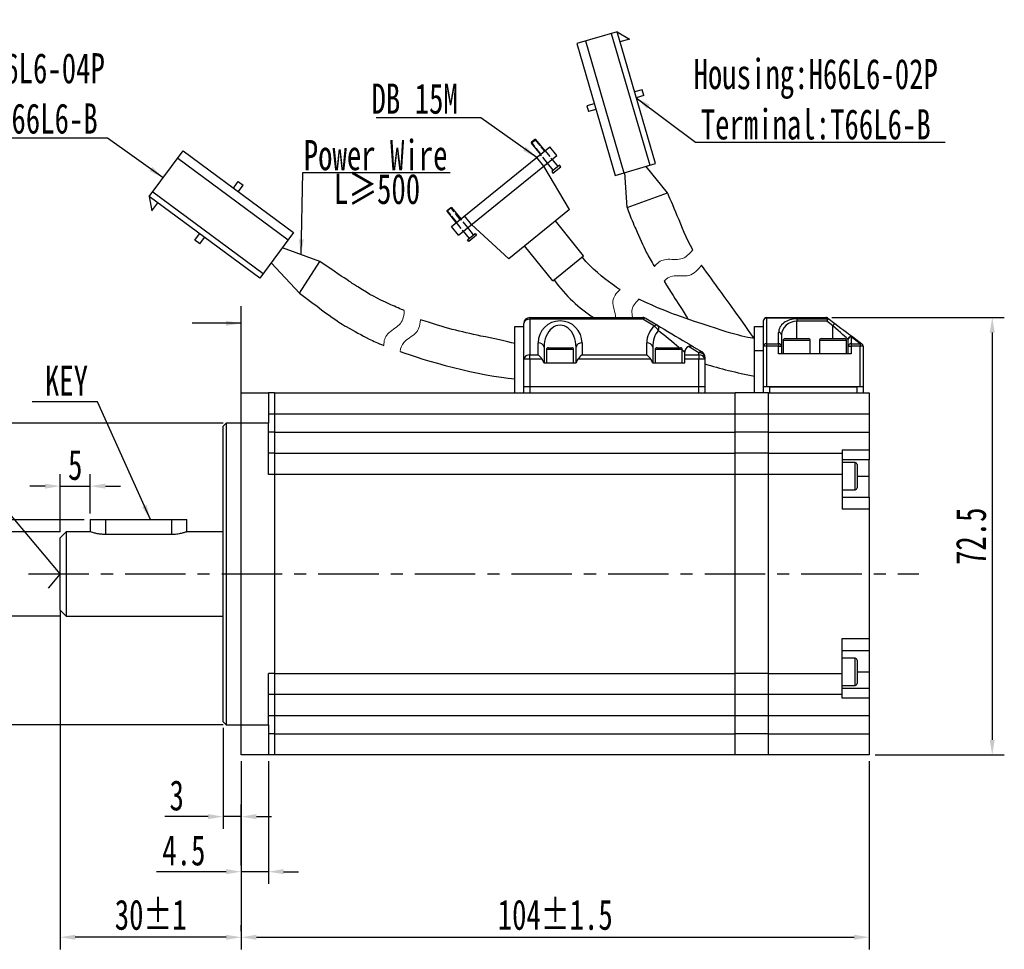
# Model space of a CAD drawing. Extents: x 8881 to 9574, y 555 to 1045.
# Tile 3 of 7: x 9024 to 9187, y 731 to 885. Entities that reach past the tile are written whole.
import ezdxf

# ---------------------------------------------------------------- set-up
doc = ezdxf.new("R2010")
doc.units = 0
doc.header["$MEASUREMENT"] = 0
doc.linetypes.add('CENTER', pattern=[2, 1.25, -0.25, 0.25, -0.25])
doc.linetypes.add('HIDDEN_GB', pattern=[5.25, 4.2, -1.05])
doc.layers.get('0').update_dxf_attribs({"linetype": 'CONTINUOUS'})
doc.layers.get('DEFPOINTS').update_dxf_attribs({"linetype": 'CONTINUOUS'})
doc.layers.add('01_SOLID', color=7, linetype='CONTINUOUS')
doc.styles.get("Standard").update_dxf_attribs({"font": 'SimSun.ttf', "width": 0.7, "height": 5})
doc.dimstyles.get("Standard").update_dxf_attribs({"dimscale": 0, "dimtxt": 5, "dimasz": 2.5, "dimexe": 2, "dimexo": 1, "dimgap": 1, "dimtad": 1, "dimdec": 4, "dimdsep": 46, "dimtxsty": 'Standard', "dimcen": 0.09, "dimclrd": 2, "dimclre": 2, "dimclrt": 3, "dimadec": 0, "dimazin": 0, "dimtfac": 1, "dimtdec": 4, "dimtmove": 0, "dimatfit": 3, "dimfxl": 1, "dimtolj": 1, "dimtzin": 0, "dimarcsym": 0})

# ---------------------------------------------------------------- blocks, each defined once
blk = doc.blocks.new('*D33')
at = {"layer": '01_SOLID', "color": 2, "lineweight": -2, "transparency": 16777216}
for p, q in [((9057.51, 767.72), (9057.51, 751)), ((9060.51, 744.88), (9060.51, 755)), ((9055.01, 753), (9047.87, 753)), ((9060.51, 753), (9057.51, 753)), ((9063.01, 753), (9065.51, 753))]:
    blk.add_line(p, q, dxfattribs=at)
at = {"layer": '01_SOLID', "color": 2, "transparency": 16777216}
for points in [[(9055.01, 753.42), (9055.01, 752.59), (9057.51, 753)], [(9063.01, 753.42), (9063.01, 752.59), (9060.51, 753)]]:
    blk.add_solid(points, dxfattribs=at)
at = {"layer": 'DEFPOINTS', "color": 0, "transparency": 16777216}
for p in [(9057.51, 768.72), (9057.51, 753), (9060.51, 743.88)]:
    blk.add_point(p, dxfattribs=at)
at = {"layer": '01_SOLID', "color": 3, "transparency": 16777216, "insert": (9049.82, 756.5), "char_height": 5, "attachment_point": 5}
blk.add_mtext('\\A1;3', dxfattribs=at)
blk = doc.blocks.new('*D34')
at = {"layer": '01_SOLID', "color": 2, "lineweight": -2, "transparency": 16777216}
for p, q in [((9030.51, 787.22), (9030.51, 731.01)), ((9060.51, 762.22), (9060.51, 731.01)), ((9058.01, 733.01), (9033.01, 733.01))]:
    blk.add_line(p, q, dxfattribs=at)
at = {"layer": '01_SOLID', "color": 2, "transparency": 16777216}
for points in [[(9033.01, 733.43), (9033.01, 732.6), (9030.51, 733.01)], [(9058.01, 733.43), (9058.01, 732.6), (9060.51, 733.01)]]:
    blk.add_solid(points, dxfattribs=at)
at = {"layer": 'DEFPOINTS', "color": 0, "transparency": 16777216}
for p in [(9030.51, 788.22), (9060.51, 763.22), (9030.51, 733.01)]:
    blk.add_point(p, dxfattribs=at)
at = {"layer": '01_SOLID', "color": 3, "transparency": 16777216, "insert": (9045.51, 736.71), "char_height": 5, "attachment_point": 5}
blk.add_mtext('\\A1;30%%p1', dxfattribs=at)
blk = doc.blocks.new('*D35')
at = {"layer": '01_SOLID', "color": 2, "lineweight": -2, "transparency": 16777216}
for p, q in [((9060.51, 762.22), (9060.51, 741.88)), ((9065.01, 762.22), (9065.01, 741.88)), ((9058.01, 743.88), (9046.49, 743.88)), ((9065.01, 743.88), (9060.51, 743.88)), ((9067.51, 743.88), (9070.01, 743.88))]:
    blk.add_line(p, q, dxfattribs=at)
at = {"layer": '01_SOLID', "color": 2, "transparency": 16777216}
for points in [[(9058.01, 744.3), (9058.01, 743.47), (9060.51, 743.88)], [(9067.51, 744.3), (9067.51, 743.47), (9065.01, 743.88)]]:
    blk.add_solid(points, dxfattribs=at)
at = {"layer": 'DEFPOINTS', "color": 0, "transparency": 16777216}
for p in [(9060.51, 763.22), (9065.01, 763.22), (9065.01, 743.88)]:
    blk.add_point(p, dxfattribs=at)
at = {"layer": '01_SOLID', "color": 3, "transparency": 16777216, "insert": (9051, 747.38), "char_height": 5, "attachment_point": 5}
blk.add_mtext('\\A1;4.5', dxfattribs=at)
blk = doc.blocks.new('*D36')
at = {"layer": '01_SOLID', "color": 2, "lineweight": -2, "transparency": 16777216}
for p, q in [((9057.51, 818.22), (8981.64, 818.22)), ((8983.64, 815.72), (8983.64, 770.72)), ((9057.51, 768.22), (8981.64, 768.22))]:
    blk.add_line(p, q, dxfattribs=at)
at = {"layer": '01_SOLID', "color": 2, "transparency": 16777216}
for points in [[(8983.22, 815.72), (8984.05, 815.72), (8983.64, 818.22)], [(8983.22, 770.72), (8984.05, 770.72), (8983.64, 768.22)]]:
    blk.add_solid(points, dxfattribs=at)
at = {"layer": 'DEFPOINTS', "color": 0, "transparency": 16777216}
for p in [(9058.51, 818.22), (8983.64, 768.22), (9058.51, 768.22)]:
    blk.add_point(p, dxfattribs=at)
at = {"layer": '01_SOLID', "color": 3, "transparency": 16777216, "insert": (8978.62, 793.22), "char_height": 5, "attachment_point": 5, "rotation": 90}
blk.add_mtext('\\A1;\\A1;%%c50{\\H0.7x;\\S  0^ -0.016;}', dxfattribs=at)
blk = doc.blocks.new('*D37')
at = {"layer": '01_SOLID', "color": 2, "lineweight": -2, "transparency": 16777216}
for p, q in [((9030.51, 800.22), (9030.51, 809.78)), ((9035.51, 803.22), (9035.51, 809.78)), ((9028.01, 807.78), (9025.51, 807.78)), ((9030.51, 807.78), (9035.51, 807.78)), ((9038.01, 807.78), (9040.51, 807.78))]:
    blk.add_line(p, q, dxfattribs=at)
at = {"layer": '01_SOLID', "color": 2, "transparency": 16777216}
for points in [[(9028.01, 808.2), (9028.01, 807.36), (9030.51, 807.78)], [(9038.01, 808.2), (9038.01, 807.36), (9035.51, 807.78)]]:
    blk.add_solid(points, dxfattribs=at)
at = {"layer": 'DEFPOINTS', "color": 0, "transparency": 16777216}
for p in [(9035.51, 807.78), (9035.51, 802.22), (9030.51, 799.22)]:
    blk.add_point(p, dxfattribs=at)
at = {"layer": '01_SOLID', "color": 3, "lineweight": -3, "transparency": 16777216, "insert": (9033.01, 811.28), "char_height": 5, "attachment_point": 5}
blk.add_mtext('\\A1;5', dxfattribs=at)
blk = doc.blocks.new('*D38')
at = {"layer": '01_SOLID', "color": 2, "lineweight": -2, "transparency": 16777216}
for p, q in [((9030.51, 800.22), (9006.5, 800.22)), ((9008.5, 797.72), (9008.5, 788.72)), ((9030.51, 786.22), (9006.5, 786.22)), ((9008.5, 786.22), (9008.5, 763.87))]:
    blk.add_line(p, q, dxfattribs=at)
at = {"layer": '01_SOLID', "color": 2, "transparency": 16777216}
for points in [[(9008.09, 797.72), (9008.92, 797.72), (9008.5, 800.22)], [(9008.09, 788.72), (9008.92, 788.72), (9008.5, 786.22)]]:
    blk.add_solid(points, dxfattribs=at)
at = {"layer": 'DEFPOINTS', "color": 0, "transparency": 16777216}
for p in [(9031.51, 800.22), (9008.5, 786.22), (9031.51, 786.22)]:
    blk.add_point(p, dxfattribs=at)
at = {"layer": '01_SOLID', "color": 3, "transparency": 16777216, "insert": (9003.49, 773.8), "char_height": 5, "attachment_point": 5, "rotation": 90}
blk.add_mtext('\\A1;\\A1;%%c14{\\H0.7x;\\S  0^ -0.011;}', dxfattribs=at)
blk = doc.blocks.new('*D39')
at = {"layer": '01_SOLID', "color": 2, "lineweight": -2, "transparency": 16777216}
for p, q in [((9034.51, 802.22), (8995.81, 802.22)), ((8997.81, 788.72), (8997.81, 799.72)), ((9030.51, 786.22), (8995.81, 786.22))]:
    blk.add_line(p, q, dxfattribs=at)
at = {"layer": '01_SOLID', "color": 2, "transparency": 16777216}
for points in [[(8997.39, 799.72), (8998.22, 799.72), (8997.81, 802.22)], [(8997.39, 788.72), (8998.22, 788.72), (8997.81, 786.22)]]:
    blk.add_solid(points, dxfattribs=at)
at = {"layer": 'DEFPOINTS', "color": 0, "transparency": 16777216}
for p in [(8997.81, 802.22), (9035.51, 802.22), (9031.51, 786.22)]:
    blk.add_point(p, dxfattribs=at)
at = {"layer": '01_SOLID', "color": 3, "transparency": 16777216, "insert": (8992.79, 794.25), "char_height": 5, "attachment_point": 5, "rotation": 90}
blk.add_mtext('\\A1;\\A1;16{\\H0.7x;\\S  0^ -0.13;}', dxfattribs=at)
blk = doc.blocks.new('A$C4B8157D4')
at = {"color": 7, "linetype": 'Continuous', "lineweight": 30}
for p, q in [((7.22, 23.54), (19.21, 4.18)), ((0.46, 19.36), (0, 17)), ((0, 17), (1.39, 17.86)), ((13.96, 15.5), (15.07, 16.19)), ((14.49, 14.65), (15.6, 15.34)), ((15.07, 16.19), (15.6, 15.34)), ((4.82, 9.84), (5.93, 10.53)), ((5.35, 8.99), (4.82, 9.84)), ((5.35, 8.99), (6.46, 9.68))]:
    blk.add_line(p, q, dxfattribs=at)
for points in [[(0.46, 19.36), (8.5, 24.33), (8.5, 24.33), (20.48, 4.97), (20.48, 4.97), (12.45, 0), (12.45, 0), (0.46, 19.36)], [(1.31, 19.88), (13.29, 0.52)]]:
    blk.add_lwpolyline(points, dxfattribs=at)
blk = doc.blocks.new('A$C41AA60E2')
at = {"color": 7, "linetype": 'Continuous', "lineweight": 30}
for p, q in [((18.06, 19.39), (0, 5.52)), ((18.97, 18.2), (0.91, 4.33)), ((22.3, 13.87), (18.06, 19.39)), ((4.24, 0), (22.3, 13.87)), ((9.03, 14.09), (8.24, 13.48)), ((9.03, 12.45), (8.24, 13.48)), ((9.82, 13.06), (9.03, 14.09)), ((22.3, 13.87), (21.89, 11.5)), ((21.89, 11.5), (20.9, 12.8)), ((14.06, 5.9), (13.27, 6.93)), ((14.85, 6.51), (14.06, 7.54)), ((0, 5.52), (4.24, 0)), ((0, 5.52), (4.24, 0)), ((14.06, 5.9), (14.85, 6.51))]:
    blk.add_line(p, q, dxfattribs=at)
for points in [[(21.69, 14.65), (3.64, 0.79)], [(0, 5.52), (4.24, 0)]]:
    blk.add_lwpolyline(points, dxfattribs=at)
blk = doc.blocks.new('*D27')
at = {"layer": '01_SOLID', "color": 2, "lineweight": -2, "transparency": 16777216}
for p, q in [((9164.51, 762.22), (9164.51, 731.01)), ((9060.51, 734.01), (9060.51, 735.01)), ((9063.01, 733.01), (9162.01, 733.01))]:
    blk.add_line(p, q, dxfattribs=at)
at = {"layer": '01_SOLID', "color": 2, "transparency": 16777216}
for points in [[(9063.01, 733.43), (9063.01, 732.6), (9060.51, 733.01)], [(9162.01, 733.43), (9162.01, 732.6), (9164.51, 733.01)]]:
    blk.add_solid(points, dxfattribs=at)
at = {"layer": 'DEFPOINTS', "color": 0, "transparency": 16777216}
for p in [(9164.51, 763.22), (9060.51, 733.01), (9164.51, 733.01)]:
    blk.add_point(p, dxfattribs=at)
at = {"layer": '01_SOLID', "color": 3, "transparency": 16777216, "insert": (9112.51, 736.71), "char_height": 5, "attachment_point": 5}
blk.add_mtext('\\A1;104%%P1.5', dxfattribs=at)
blk = doc.blocks.new('*D28')
at = {"layer": '01_SOLID', "color": 2, "lineweight": -2, "transparency": 16777216}
for p, q in [((9158.34, 835.72), (9186.89, 835.72)), ((9184.89, 833.22), (9184.89, 765.72)), ((9165.51, 763.22), (9186.89, 763.22))]:
    blk.add_line(p, q, dxfattribs=at)
at = {"layer": '01_SOLID', "color": 2, "transparency": 16777216}
for points in [[(9184.47, 833.22), (9185.31, 833.22), (9184.89, 835.72)], [(9184.47, 765.72), (9185.31, 765.72), (9184.89, 763.22)]]:
    blk.add_solid(points, dxfattribs=at)
at = {"layer": 'DEFPOINTS', "color": 0, "transparency": 16777216}
for p in [(9157.34, 835.72), (9164.51, 763.22), (9184.89, 763.22)]:
    blk.add_point(p, dxfattribs=at)
at = {"layer": '01_SOLID', "color": 3, "transparency": 16777216, "insert": (9181.39, 799.47), "char_height": 5, "attachment_point": 5, "rotation": 90}
blk.add_mtext('\\A1;72.5', dxfattribs=at)

msp = doc.modelspace()

# ---------------------------------------------------------------- linework, layer by layer
at = {"color": 7, "linetype": 'Continuous', "lineweight": 30}
for p, q in [((9095.32904, 850.81249), (9111.62514, 864.01783)), ((9124.43318, 853.96573), (9124.05455, 859.75048)), ((9131.10581, 856.38137), (9127.55907, 860.77344)), ((9124.43318, 853.96573), (9131.10581, 856.38137)), ((9095.34379, 853.94103), (9094.5864, 853.32729)), ((9095.20879, 853.93282), (9095.34379, 853.94103)), ((9117.20565, 845.9625), (9112.5321, 851.72992)), ((9112.10134, 841.80756), (9107.41639, 847.58446)), ((9070.17896, 839.77775), (9073.51008, 845.03139)), ((9108.3093, 835.72247), (9108.3093, 835.42958)), ((9108.3093, 835.72247), (9127.03232, 835.72247)), ((9108.3093, 835.42958), (9108.3093, 829.51537)), ((9127.03232, 835.42958), (9108.3093, 835.42958)), ((9127.03232, 835.42958), (9127.03232, 835.72247)), ((9128.93527, 834.28781), (9127.03232, 835.42958)), ((9127.54682, 835.57997), (9129.44976, 834.4382)), ((9147.0093, 830.97247), (9147.0093, 835.22247)), ((9147.5093, 835.62247), (9147.5093, 835.72247)), ((9147.5093, 835.72247), (9157.34263, 835.72247)), ((9157.61246, 835.62247), (9147.5093, 835.62247)), ((9147.5093, 835.62247), (9147.5093, 831.37248)), ((9152.5093, 835.49747), (9157.64264, 835.49747)), ((9152.5093, 835.49747), (9152.5093, 835.09747)), ((9157.5093, 835.09747), (9152.5093, 835.09747)), ((9152.5093, 832.22247), (9152.5093, 835.09747)), ((9158.5093, 834.34747), (9157.5093, 835.09747)), ((9157.61246, 835.62247), (9157.58163, 835.66166)), ((9157.64264, 835.62247), (9158.8093, 834.74747)), ((9105.8093, 823.22247), (9105.8093, 834.22247)), ((9105.8093, 823.22247), (9105.8093, 834.22247)), ((9105.8093, 823.22247), (9105.8093, 834.22247)), ((9105.8093, 834.22247), (9107.3093, 834.22247)), ((9105.8093, 823.22247), (9105.8093, 834.22247)), ((9107.3093, 828.80826), (9107.3093, 834.72247)), ((9145.5093, 830.22247), (9145.5093, 834.22247)), ((9145.5093, 830.22247), (9145.5093, 834.22247)), ((9145.5093, 830.22247), (9145.5093, 834.22247)), ((9145.5093, 834.22247), (9147.0093, 834.22247)), ((9145.5093, 830.22247), (9145.5093, 834.22247)), ((9158.5093, 832.22247), (9158.5093, 834.34747)), ((9149.5093, 831.37248), (9149.5093, 833.24747)), ((9150.0093, 832.84747), (9150.0093, 830.97247)), ((9150.25931, 831.90997), (9150.25931, 829.72247)), ((9154.7593, 831.90997), (9150.25931, 831.90997)), ((9150.57181, 832.22247), (9154.4468, 832.22247)), ((9154.7593, 829.72247), (9154.7593, 831.90997)), ((9156.2593, 831.90997), (9156.2593, 829.72247)), ((9156.28616, 831.90997), (9156.2593, 831.90997)), ((9160.75931, 831.90997), (9156.28616, 831.90997)), ((9156.5718, 832.22247), (9160.44681, 832.22247)), ((9160.75931, 829.72247), (9160.75931, 831.90997)), ((9161.0093, 830.97247), (9161.0093, 832.09747)), ((9161.5093, 832.49748), (9161.5093, 831.37248)), ((9163.00931, 831.37248), (9161.5093, 832.49748)), ((9161.8093, 832.49748), (9163.3093, 831.37248)), ((9109.6593, 829.51537), (9109.6593, 831.51537)), ((9110.6593, 830.80826), (9110.6593, 828.22247)), ((9111.0593, 830.40998), (9111.0593, 828.22247)), ((9115.5593, 830.40998), (9111.0593, 830.40998)), ((9111.3718, 830.72248), (9115.2468, 830.72248)), ((9115.5593, 828.22247), (9115.5593, 830.40998)), ((9115.9593, 828.22247), (9115.9593, 830.80826)), ((9116.9593, 831.51537), (9116.9593, 829.51537)), ((9127.6593, 829.51537), (9127.6593, 831.51537)), ((9128.65931, 830.80826), (9128.65931, 828.22247)), ((9129.05931, 830.40998), (9129.05931, 828.22247)), ((9133.55931, 830.40998), (9129.05931, 830.40998)), ((9129.3718, 830.72248), (9133.2468, 830.72248)), ((9133.55931, 828.22247), (9133.55931, 830.40998)), ((9136.3093, 829.86339), (9134.58938, 830.89534)), ((9135.4738, 830.82378), (9136.8238, 830.01378)), ((9147.0093, 830.22247), (9145.5093, 830.22247)), ((9145.5093, 823.22247), (9145.5093, 830.22247)), ((9147.0093, 824.22247), (9147.0093, 830.97247)), ((9147.5093, 830.97247), (9147.0093, 830.97247)), ((9147.5093, 831.37248), (9147.5093, 830.97247)), ((9147.5093, 831.37248), (9149.5093, 831.37248)), ((9147.5093, 830.97247), (9147.5093, 824.22247)), ((9149.5093, 830.97247), (9147.5093, 830.97247)), ((9149.5093, 831.37248), (9149.5093, 830.97247)), ((9149.5093, 829.72247), (9149.5093, 830.97247)), ((9149.5093, 830.97247), (9150.0093, 830.97247)), ((9150.0093, 830.97247), (9150.0093, 829.72247)), ((9161.0093, 829.72247), (9161.0093, 830.97247)), ((9161.0093, 830.97247), (9161.5093, 830.97247)), ((9161.5093, 831.37248), (9161.5093, 830.97247)), ((9161.5093, 831.37248), (9163.00931, 831.37248)), ((9161.5093, 830.97247), (9161.5093, 829.72247)), ((9163.00931, 830.97247), (9161.5093, 830.97247)), ((9163.00931, 831.37248), (9163.00931, 830.97247)), ((9163.00931, 824.22247), (9163.00931, 830.97247)), ((9163.5093, 830.97247), (9163.00931, 830.97247)), ((9163.5093, 830.97247), (9163.5093, 824.22247)), ((9107.3093, 824.22247), (9107.3093, 828.80826)), ((9108.3093, 828.80826), (9107.3093, 828.80826)), ((9108.3093, 829.51537), (9109.6593, 829.51537)), ((9108.3093, 828.80826), (9108.3093, 829.51537)), ((9108.3093, 828.80826), (9108.3093, 824.22247)), ((9110.36641, 828.80826), (9108.3093, 828.80826)), ((9128.36641, 828.80826), (9116.2522, 828.80826)), ((9116.9593, 829.51537), (9127.6593, 829.51537)), ((9133.95931, 829.51537), (9133.95931, 829.96628)), ((9133.95931, 829.51537), (9136.3093, 829.51537)), ((9133.95931, 828.80826), (9133.95931, 829.51537)), ((9133.95931, 828.22247), (9133.95931, 828.80826)), ((9136.3093, 828.80826), (9133.95931, 828.80826)), ((9136.3093, 829.51537), (9136.3093, 829.86339)), ((9136.3093, 829.51537), (9136.3093, 828.80826)), ((9136.3093, 824.22247), (9136.3093, 828.80826)), ((9137.3093, 828.80826), (9136.3093, 828.80826)), ((9137.3093, 829.15628), (9137.3093, 828.80826)), ((9137.3093, 828.80826), (9137.3093, 824.22247)), ((9161.5093, 829.72247), (9149.5093, 829.72247)), ((9110.61545, 828.22247), (9116.00316, 828.22247)), ((9128.61545, 828.22247), (9133.95931, 828.22247)), ((9108.3093, 824.22247), (9107.3093, 824.22247)), ((9107.3093, 823.22247), (9107.3093, 824.22247)), ((9136.3093, 824.22247), (9108.3093, 824.22247)), ((9108.3093, 824.22247), (9108.3093, 823.22247)), ((9137.3093, 824.22247), (9136.3093, 824.22247)), ((9136.3093, 823.22247), (9136.3093, 824.22247)), ((9137.3093, 824.22247), (9137.3093, 823.22247)), ((9147.5093, 824.22247), (9147.0093, 824.22247)), ((9147.0093, 823.22247), (9147.0093, 824.22247)), ((9163.00931, 824.22247), (9147.5093, 824.22247)), ((9148.00931, 824.22247), (9148.00931, 823.22247)), ((9148.00931, 824.22247), (9162.50931, 824.22247)), ((9162.50931, 823.22247), (9162.50931, 824.22247)), ((9163.5093, 824.22247), (9163.00931, 824.22247)), ((9163.5093, 824.22247), (9163.5093, 823.22247)), ((9060.5093, 818.22247), (9060.5093, 823.22247)), ((9060.5093, 823.22247), (9065.0093, 823.22247)), ((9060.5093, 818.22247), (9060.5093, 823.22247)), ((9065.0093, 823.22247), (9065.0093, 818.22247)), ((9066.0093, 823.22247), (9065.0093, 823.22247)), ((9066.0093, 823.22247), (9066.0093, 819.72247)), ((9066.0093, 823.22247), (9142.30931, 823.22247)), ((9147.8093, 823.22247), (9142.30931, 823.22247)), ((9142.30931, 819.72247), (9142.30931, 823.22247)), ((9147.8093, 823.22247), (9164.5093, 823.22247)), ((9147.8093, 819.72247), (9147.8093, 823.22247)), ((9148.00931, 823.22247), (9162.50931, 823.22247)), ((9164.5093, 823.22247), (9164.5093, 819.72247)), ((9066.0093, 819.72247), (9065.0093, 819.72247)), ((9066.0093, 819.72247), (9066.0093, 816.72247)), ((9142.30931, 819.72247), (9066.0093, 819.72247)), ((9147.8093, 819.72247), (9142.30931, 819.72247)), ((9142.30931, 816.72247), (9142.30931, 819.72247)), ((9164.5093, 819.72247), (9147.8093, 819.72247)), ((9147.8093, 816.72247), (9147.8093, 819.72247)), ((9164.5093, 819.72247), (9164.5093, 816.72247)), ((9058.0093, 818.22247), (9057.5093, 817.72247)), ((9057.5093, 768.72247), (9057.5093, 817.72247)), ((9060.5093, 818.22247), (9058.0093, 818.22247)), ((9058.0093, 818.22247), (9058.0093, 768.22247)), ((9065.0093, 818.22247), (9060.5093, 818.22247)), ((9060.5093, 768.22247), (9060.5093, 818.22247)), ((9065.0093, 809.72247), (9065.0093, 818.22247)), ((9066.0093, 816.72247), (9065.0093, 816.72247)), ((9066.0093, 816.72247), (9066.0093, 813.22247)), ((9066.0093, 816.72247), (9142.30931, 816.72247)), ((9147.8093, 816.72247), (9142.30931, 816.72247)), ((9142.30931, 813.22247), (9142.30931, 816.72247)), ((9147.8093, 816.72247), (9164.5093, 816.72247)), ((9147.8093, 813.22247), (9147.8093, 816.72247)), ((9164.5093, 816.72247), (9164.5093, 813.80982)), ((9160.0093, 813.80982), (9164.5093, 813.80982)), ((9160.0093, 813.80982), (9160.0093, 813.22247)), ((9164.5093, 813.80982), (9164.5093, 812.14545)), ((9066.0093, 813.22247), (9065.0093, 813.22247)), ((9066.0093, 813.22247), (9066.0093, 809.72247)), ((9066.0093, 813.22247), (9142.30931, 813.22247)), ((9147.8093, 813.22247), (9142.30931, 813.22247)), ((9142.30931, 809.72247), (9142.30931, 813.22247)), ((9147.8093, 813.22247), (9160.0093, 813.22247)), ((9147.8093, 809.72247), (9147.8093, 813.22247)), ((9160.0093, 813.22247), (9160.0093, 809.72247)), ((9164.5093, 812.14545), (9160.0093, 812.14545)), ((9164.5093, 809.438), (9164.5093, 812.14545)), ((9162.19681, 811.688), (9160.0093, 811.688)), ((9162.19681, 807.188), (9162.19681, 811.688)), ((9162.50931, 811.3755), (9162.50931, 807.5005)), ((9066.0093, 809.72247), (9065.0093, 809.72247)), ((9066.0093, 809.72247), (9066.0093, 776.72247)), ((9142.30931, 809.72247), (9066.0093, 809.72247)), ((9147.8093, 809.72247), (9142.30931, 809.72247)), ((9142.30931, 776.72247), (9142.30931, 809.72247)), ((9160.0093, 809.72247), (9147.8093, 809.72247)), ((9147.8093, 776.72247), (9147.8093, 809.72247)), ((9160.0093, 809.72247), (9160.0093, 803.938)), ((9162.50931, 809.438), (9164.5093, 809.438)), ((9164.5093, 805.938), (9164.5093, 809.438)), ((9160.0093, 807.188), (9162.19681, 807.188)), ((9160.0093, 805.938), (9164.5093, 805.938)), ((9164.5093, 805.938), (9164.5093, 803.938)), ((9164.5093, 803.938), (9160.0093, 803.938)), ((9164.5093, 803.938), (9164.5093, 782.50694)), ((9035.5093, 802.22247), (9035.5093, 800.22247)), ((9035.5093, 802.22247), (9038.0093, 802.22247)), ((9038.0093, 802.22247), (9049.0093, 802.22247)), ((9038.0093, 802.22247), (9038.0093, 799.76082)), ((9049.0093, 802.22247), (9051.5093, 802.22247)), ((9049.0093, 799.76082), (9049.0093, 802.22247)), ((9051.5093, 800.22247), (9051.5093, 802.22247)), ((9031.5093, 800.22247), (9030.5093, 799.22247)), ((9030.5093, 787.22247), (9030.5093, 799.22247)), ((9035.5093, 800.22247), (9031.5093, 800.22247)), ((9031.5093, 800.22247), (9031.5093, 786.22247)), ((9049.0093, 799.76082), (9038.0093, 799.76082)), ((9057.5093, 800.22247), (9051.5093, 800.22247)), ((9030.5093, 787.22247), (9031.5093, 786.22247)), ((9031.5093, 786.22247), (9057.5093, 786.22247)), ((9160.0093, 782.50694), (9164.5093, 782.50694)), ((9160.0093, 776.72247), (9160.0093, 782.50694)), ((9164.5093, 782.50694), (9164.5093, 780.50694)), ((9164.5093, 780.50694), (9160.0093, 780.50694)), ((9164.5093, 780.50694), (9164.5093, 777.00694)), ((9162.19681, 779.25694), (9160.0093, 779.25694)), ((9162.19681, 774.75694), (9162.19681, 779.25694)), ((9162.50931, 778.94444), (9162.50931, 775.06945)), ((9066.0093, 776.72247), (9065.0093, 776.72247)), ((9065.0093, 768.22247), (9065.0093, 776.72247)), ((9066.0093, 776.72247), (9066.0093, 773.22247)), ((9066.0093, 776.72247), (9142.30931, 776.72247)), ((9147.8093, 776.72247), (9142.30931, 776.72247)), ((9142.30931, 773.22247), (9142.30931, 776.72247)), ((9147.8093, 776.72247), (9160.0093, 776.72247)), ((9147.8093, 773.22247), (9147.8093, 776.72247)), ((9160.0093, 773.22247), (9160.0093, 776.72247)), ((9162.50931, 777.00694), (9164.5093, 777.00694)), ((9164.5093, 777.00694), (9164.5093, 774.2995)), ((9160.0093, 774.75694), (9162.19681, 774.75694)), ((9066.0093, 773.22247), (9065.0093, 773.22247)), ((9066.0093, 773.22247), (9066.0093, 769.72247)), ((9142.30931, 773.22247), (9066.0093, 773.22247)), ((9147.8093, 773.22247), (9142.30931, 773.22247)), ((9142.30931, 769.72247), (9142.30931, 773.22247)), ((9160.0093, 773.22247), (9147.8093, 773.22247)), ((9147.8093, 769.72247), (9147.8093, 773.22247)), ((9160.0093, 774.2995), (9164.5093, 774.2995)), ((9160.0093, 772.63513), (9160.0093, 773.22247)), ((9164.5093, 774.2995), (9164.5093, 772.63513)), ((9164.5093, 772.63513), (9160.0093, 772.63513)), ((9164.5093, 772.63513), (9164.5093, 769.72247)), ((9057.5093, 768.72247), (9058.0093, 768.22247)), ((9058.0093, 768.22247), (9060.5093, 768.22247)), ((9060.5093, 763.22247), (9060.5093, 768.22247)), ((9060.5093, 768.22247), (9065.0093, 768.22247)), ((9066.0093, 769.72247), (9065.0093, 769.72247)), ((9065.0093, 768.22247), (9065.0093, 763.22247)), ((9066.0093, 769.72247), (9066.0093, 766.72247)), ((9142.30931, 769.72247), (9066.0093, 769.72247)), ((9147.8093, 769.72247), (9142.30931, 769.72247)), ((9142.30931, 766.72247), (9142.30931, 769.72247)), ((9164.5093, 769.72247), (9147.8093, 769.72247)), ((9147.8093, 766.72247), (9147.8093, 769.72247)), ((9164.5093, 769.72247), (9164.5093, 766.72247)), ((9066.0093, 766.72247), (9065.0093, 766.72247)), ((9066.0093, 766.72247), (9066.0093, 763.22247)), ((9066.0093, 766.72247), (9142.30931, 766.72247)), ((9147.8093, 766.72247), (9142.30931, 766.72247)), ((9142.30931, 763.22247), (9142.30931, 766.72247)), ((9147.8093, 766.72247), (9164.5093, 766.72247)), ((9147.8093, 763.22247), (9147.8093, 766.72247)), ((9164.5093, 766.72247), (9164.5093, 763.22247)), ((9065.0093, 763.22247), (9060.5093, 763.22247)), ((9066.0093, 763.22247), (9065.0093, 763.22247)), ((9142.30931, 763.22247), (9066.0093, 763.22247)), ((9147.8093, 763.22247), (9142.30931, 763.22247)), ((9164.5093, 763.22247), (9147.8093, 763.22247))]:
    msp.add_line(p, q, dxfattribs=at)
for points in [[(9108.57306, 864.76238), (9108.54694, 864.6198), (9108.54694, 864.6198), (9109.30433, 865.23354)], [(9108.54694, 864.6198), (9110.0615, 862.75075)], [(9109.15943, 865.23754), (9108.57306, 864.76238)], [(9109.30433, 865.23354), (9109.15943, 865.23754)], [(9110.81889, 863.36449), (9109.30433, 865.23354)], [(9112.78828, 862.58245), (9111.62514, 864.01783)], [(9096.49217, 849.37711), (9112.78828, 862.58245)], [(9110.61384, 860.82042), (9109.4507, 862.2558)], [(9112.19474, 860.11821), (9111.22464, 861.31537)], [(9111.98203, 861.92912), (9112.95213, 860.73195)], [(9114.85568, 853.6128), (9110.61384, 860.82042)], [(9113.22089, 860.94973), (9111.92599, 859.90043)], [(9111.92599, 859.90043), (9112.13387, 859.64389), (9112.13387, 859.64389), (9113.42877, 860.69319)], [(9113.42877, 860.69319), (9113.22089, 860.94973)], [(9094.5864, 853.32729), (9094.62242, 853.45766)], [(9096.11086, 851.44603), (9094.5864, 853.32729)], [(9094.62242, 853.45766), (9095.20879, 853.93282)], [(9095.34379, 853.94103), (9096.86825, 852.05977)], [(9114.85568, 853.6128), (9104.81415, 845.47577), (9104.81415, 845.47577), (9098.64219, 851.11935)], [(9098.64219, 851.11935), (9097.47905, 852.55473)], [(9096.49217, 849.37711), (9095.32904, 850.81249)], [(9097.274, 850.01065), (9098.2441, 848.81349)], [(9097.97535, 848.59571), (9099.27025, 849.64501)], [(9099.00149, 849.42723), (9098.03139, 850.6244)], [(9099.27025, 849.64501), (9099.47813, 849.38847), (9099.47813, 849.38847), (9098.18323, 848.33917)], [(9073.51008, 845.03139), (9067.31328, 847.2976)], [(9070.17896, 839.77775), (9065.47287, 844.8058)], [(9112.10134, 841.80756), (9117.20565, 845.9625)]]:
    msp.add_lwpolyline(points, dxfattribs=at)
at = {"color": 6, "linetype": 'HIDDEN_GB', "ltscale": 0.3}
for points in [[(9110.14701, 862.82004), (9108.57306, 864.76238)], [(9109.15943, 865.23754), (9110.73338, 863.2952)], [(9111.22464, 861.31537), (9110.0615, 862.75075)], [(9110.81889, 863.36449), (9111.98203, 861.92912)], [(9096.19637, 851.51532), (9094.62242, 853.45766)], [(9096.78274, 851.99048), (9095.20879, 853.93282)], [(9096.11086, 851.44603), (9097.274, 850.01065)], [(9098.03139, 850.6244), (9096.86825, 852.05977)]]:
    msp.add_lwpolyline(points, dxfattribs=at)
msp.add_lwpolyline([(9098.18323, 848.33917), (9097.97535, 848.59571)])
at = {"color": 7, "linetype": 'Continuous', "lineweight": 30, "flags": 128}
for points in [[(9157.64264, 835.49747), (9157.62191, 835.4353), (9157.59732, 835.36153), (9157.56971, 835.27871), (9157.54004, 835.18967), (9157.5093, 835.09747)], [(9129.44976, 834.4382), (9129.96968, 834.12625), (9130.54643, 833.7802), (9131.16234, 833.41066), (9131.79851, 833.02895), (9132.43547, 832.64677), (9133.05367, 832.27585), (9133.63418, 831.92755), (9134.1592, 831.61254), (9134.61263, 831.34048), (9134.98057, 831.11971), (9135.25175, 830.957), (9135.41786, 830.85734), (9135.4738, 830.82378)], [(9133.04428, 830.72248), (9133.00486, 830.75505), (9132.62369, 831.07006), (9132.20223, 831.41836), (9131.75339, 831.78928), (9131.29095, 832.17146), (9130.82906, 832.55316), (9130.3819, 832.92271), (9129.96317, 833.26876), (9129.58569, 833.5807)], [(9158.8093, 834.74747), (9158.80354, 834.73979), (9158.78647, 834.71703), (9158.75874, 834.68006), (9158.72144, 834.63032), (9158.67597, 834.5697), (9158.62411, 834.50055), (9158.56783, 834.42551), (9158.5093, 834.34747)], [(9161.0093, 832.09747), (9160.97132, 832.13166), (9160.85853, 832.23317), (9160.67437, 832.39892), (9160.42442, 832.62387), (9160.11628, 832.9012), (9159.7593, 833.22247), (9159.36436, 833.57793), (9158.94342, 833.95676), (9158.5093, 834.34747)], [(9158.8093, 834.74747), (9159.33025, 834.35676), (9159.83537, 833.97793), (9160.30931, 833.62247), (9160.73767, 833.3012), (9161.10743, 833.02387), (9161.40738, 832.79891), (9161.62838, 832.63317), (9161.76373, 832.53165), (9161.8093, 832.49748)], [(9133.95931, 829.96628), (9133.91869, 829.99985), (9133.79809, 830.09951), (9133.6012, 830.26222), (9133.55931, 830.29685)]]:
    msp.add_lwpolyline(points, dxfattribs=at)
at = {"color": 7, "linetype": 'Continuous', "lineweight": 30}
for centre, radius, start, end in [((9108.3093, 834.72247), 1, 90, 180), ((9108.18431, 834.54569), 0.89268, 81.9506804, 168.5781229), ((9113.3093, 831.51537), 3.65, 0, 180), ((9127.03232, 834.72247), 1, 59.0362435, 90), ((9127.40307, 835.11648), 0.48527, 72.7689815, 139.818102), ((9147.5093, 835.22247), 0.5, 90, 180), ((9147.4643, 835.16623), 0.45846, 84.3664779, 172.9529303), ((9157.34264, 835.22247), 0.5, 61.4466971, 90), ((9157.34264, 835.22247), 0.5, 53.1301024, 61.4466971), ((9131.3093, 831.51537), 3.65, 130.5733452, 180), ((9129.30602, 833.9747), 0.48527, 72.7695858, 139.8177212), ((9128.03424, 832.80633), 1.73397, 26.5252346, 58.6924266), ((9128.9573, 833.92061), 0.71443, 331.5898971, 46.4250376), ((9149.55431, 832.79123), 0.45846, 7.0470697, 95.6335221), ((9150.5718, 831.90997), 0.3125, 90, 180), ((9154.4468, 831.90997), 0.3125, 0, 90), ((9156.5718, 831.90997), 0.3125, 90, 180), ((9160.4468, 831.90997), 0.3125, 0, 90), ((9161.5093, 832.09747), 0.5, 53.1301024, 180), ((9161.46431, 832.04121), 0.45848, 84.3685076, 172.9514213), ((9161.6593, 832.24988), 0.28949, 58.7918752, 121.2081248), ((9109.78431, 830.63149), 0.89267, 11.421674, 98.0496061), ((9111.3718, 830.40997), 0.3125, 90, 180), ((9115.2468, 830.40997), 0.3125, 0, 90), ((9116.8343, 830.63149), 0.89267, 81.9503939, 168.578326), ((9127.7843, 830.63148), 0.89268, 11.4220509, 98.0494304), ((9129.3718, 830.40997), 0.3125, 90, 180), ((9133.2468, 830.40997), 0.3125, 0, 90), ((9134.9593, 829.96628), 1, 111.710982, 180), ((9134.9593, 829.96628), 1, 59.0362435, 111.710982), ((9147.46431, 830.91622), 0.45847, 84.3672326, 172.9526963), ((9149.5543, 830.91622), 0.45847, 7.0473037, 95.6327674), ((9161.46431, 830.91621), 0.45848, 84.3685076, 172.9514213), ((9163.15931, 831.12488), 0.28949, 58.7914383, 121.2085617), ((9163.0543, 830.91623), 0.45846, 7.0467342, 95.6325039), ((9163.0093, 830.97247), 0.5, 0, 53.1301024), ((9108.1843, 828.63148), 0.89268, 81.9502818, 168.5782369), ((9136.68005, 829.55027), 0.48528, 72.7694258, 139.8174343), ((9136.4343, 828.9795), 0.89268, 11.4220707, 98.0494106), ((9136.43431, 828.63149), 0.89267, 11.42163, 98.0498513), ((9136.3093, 829.15628), 1, 0, 59.0362435), ((9162.1968, 811.3755), 0.3125, 0, 90), ((9162.1968, 807.5005), 0.3125, 270, 0), ((9162.1968, 778.94444), 0.3125, 0, 90), ((9162.1968, 775.06944), 0.3125, 270, 0)]:
    msp.add_arc(centre, radius, start, end, dxfattribs=at)
for centre, major_axis, ratio, start_param, end_param in [((9152.5093, 833.24747), (3, 0), 0.75, 1.570796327, 3.141592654), ((9152.5093, 832.84747), (2.5, 0), 0.9, 1.570796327, 3.141592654), ((9156.67597, 835.72247), (0.96943, -0.21501), 0.316927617, 6.2502788, 6.623847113), ((9113.3093, 830.80826), (0, 3.65), 0.726027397, 4.71238898, 7.853981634), ((9131.3093, 830.80826), (0, 3.65), 0.726027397, 0.708138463, 1.570796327), ((9109.6593, 828.80826), (0.92388, -0.92388), 0.414213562, 1.178097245, 1.963495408), ((9109.6593, 827.80826), (0, 1.41421), 0.707106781, 5.009640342, 5.497787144), ((9116.9593, 827.80826), (0, -1.41421), 0.707106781, 3.926990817, 4.415137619), ((9116.9593, 828.80826), (0.92388, 0.92388), 0.414213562, 1.178097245, 1.963495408), ((9127.6593, 828.80826), (0.92388, -0.92388), 0.414213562, 1.178097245, 1.963495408), ((9127.6593, 827.80826), (0, 1.41421), 0.707106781, 5.009640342, 5.497787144)]:
    msp.add_ellipse(centre, major_axis=major_axis, ratio=ratio, start_param=start_param, end_param=end_param, dxfattribs=at)
for points, knots in [([(9135.28369, 846.9359), (9134.21021, 848.89833), (9132.88472, 852.31213), (9131.10581, 856.38137), (9131.17297, 856.21903), (9131.10581, 856.38137)], [9.249621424, 9.249621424, 9.249621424, 9.249621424, 14.342283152, 18.796617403, 20.026095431, 20.026095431, 20.026095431, 20.026095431]), ([(9124.43318, 853.96573), (9125.04234, 852.13651), (9126.24711, 849.59338), (9127.22197, 847.13566), (9128.4055, 845.07589), (9128.94985, 844.18048)], [2.662342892, 2.662342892, 2.662342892, 2.662342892, 5.782369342, 11.400636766, 14.348740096, 14.348740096, 14.348740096, 14.348740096]), ([(9087.51699, 836.88198), (9086.96678, 837.09544), (9082.93601, 838.85921), (9081.78938, 839.56107), (9078.53035, 841.59942), (9073.51008, 845.03139)], [13.014034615, 13.014034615, 13.014034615, 13.014034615, 14.342283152, 18.796617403, 20.026095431, 20.026095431, 20.026095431, 20.026095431]), ([(9123.24466, 840.35103), (9122.95885, 840.50769), (9120.92493, 841.90558), (9118.66093, 843.73044), (9116.96273, 845.76476)], [3.6855852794, 3.6855852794, 3.6855852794, 3.6855852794, 3.7844188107, 4.077475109, 4.077475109, 4.077475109, 4.077475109]), ([(9145.5093, 832.22247), (9145.5093, 832.22247), (9141.9419, 837.30218), (9139.0776, 841.14246), (9136.75324, 844.39437)], [2.351806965, 2.351806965, 2.351806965, 2.351806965, 3.784418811, 5.600989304, 5.600989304, 5.600989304, 5.600989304]), ([(9070.17896, 839.77775), (9076.21489, 835.13765), (9078.70224, 833.82158), (9080.9543, 832.4363), (9083.13531, 831.49472), (9084.10734, 831.10327)], [2.662342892, 2.662342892, 2.662342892, 2.662342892, 5.782369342, 11.400636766, 14.348740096, 14.348740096, 14.348740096, 14.348740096]), ([(9145.5093, 832.22247), (9143.70974, 832.51849), (9140.74389, 833.19546), (9129.67653, 837.17555), (9126.36392, 838.75596)], [2.390415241, 2.390415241, 2.390415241, 2.390415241, 3.784418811, 4.015496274, 4.015496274, 4.015496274, 4.015496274]), ([(9145.5093, 832.22247), (9143.70974, 832.51849), (9140.74389, 833.19546), (9129.67653, 837.17555), (9126.36392, 838.75596)], [2.390415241, 2.390415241, 2.390415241, 2.390415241, 3.784418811, 4.015496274, 4.015496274, 4.015496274, 4.015496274]), ([(9105.8093, 831.41), (9104.53831, 831.75868), (9098.22127, 833.05321), (9094.30068, 833.97399), (9090.1936, 835.36738)], [2.815095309, 2.815095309, 2.815095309, 2.815095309, 3.784418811, 5.447881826, 5.447881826, 5.447881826, 5.447881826]), ([(9038.0093, 799.76082), (9037.73842, 799.77097), (9037.19708, 799.79126), (9036.46896, 799.93107), (9035.89557, 800.08862), (9035.56108, 800.20384), (9035.52453, 800.21699), (9035.5093, 800.22247)], [0, 0, 0, 0, 0.205216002, 0.41010287, 0.623399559, 0.843063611, 1, 1, 1, 1]), ([(9051.5093, 800.22247), (9051.48338, 800.21302), (9051.43157, 800.19413), (9051.02959, 800.06003), (9050.42593, 799.90185), (9049.71083, 799.78079), (9049.21534, 799.76669), (9049.0093, 799.76082)], [0, 0, 0, 0, 0.205687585, 0.411098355, 0.623792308, 0.843563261, 1, 1, 1, 1])]:
    msp.add_open_spline(points, degree=3, knots=knots, dxfattribs=at)
at = {"color": 6, "linetype": 'Continuous', "lineweight": 15}
for points, knots in [([(9135.28369, 846.9359), (9134.39807, 845.88736), (9133.22116, 845.08034), (9130.53612, 845.64086), (9129.404, 844.75546), (9128.94985, 844.18048)], [5.698464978, 5.698464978, 5.698464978, 5.698464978, 8.612926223, 11.567335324, 14.202064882, 14.202064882, 14.202064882, 14.202064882]), ([(9136.75324, 844.39437), (9135.77763, 843.20424), (9134.58685, 842.33861), (9132.00923, 842.87669), (9130.92787, 842.1758), (9130.53485, 841.76475)], [5.529419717, 5.529419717, 5.529419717, 5.529419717, 8.612926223, 11.567335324, 13.692818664, 13.692818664, 13.692818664, 13.692818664]), ([(9123.24466, 840.35103), (9122.63681, 839.77471), (9121.53237, 838.45031), (9122.52936, 836.53334), (9122.48299, 835.72247)], [0.849165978, 0.849165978, 0.849165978, 0.849165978, 3.619139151, 6.909148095, 6.909148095, 6.909148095, 6.909148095]), ([(9123.24466, 840.35103), (9122.63681, 839.77471), (9121.53237, 838.45031), (9122.52936, 836.53334), (9122.48299, 835.72247)], [0.849165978, 0.849165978, 0.849165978, 0.849165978, 3.619139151, 6.909148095, 6.909148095, 6.909148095, 6.909148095]), ([(9123.24466, 840.35103), (9122.63681, 839.77471), (9121.53237, 838.45031), (9122.52936, 836.53334), (9122.48299, 835.72247)], [0.849165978, 0.849165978, 0.849165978, 0.849165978, 3.619139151, 6.909148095, 6.909148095, 6.909148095, 6.909148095]), ([(9123.24466, 840.35103), (9122.63681, 839.77471), (9121.53237, 838.45031), (9122.52936, 836.53334), (9122.48299, 835.72247)], [0.849165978, 0.849165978, 0.849165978, 0.849165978, 3.619139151, 6.909148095, 6.909148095, 6.909148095, 6.909148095]), ([(9123.24466, 840.35103), (9122.63681, 839.77471), (9121.53237, 838.45031), (9122.52936, 836.53334), (9122.48299, 835.72247)], [0.849165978, 0.849165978, 0.849165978, 0.849165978, 3.619139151, 6.909148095, 6.909148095, 6.909148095, 6.909148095]), ([(9126.36392, 838.75596), (9125.70574, 838.10051), (9125.03766, 837.23019), (9125.2498, 836.11166), (9125.34395, 835.72247)], [1.057320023, 1.057320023, 1.057320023, 1.057320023, 3.619139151, 4.97933718, 4.97933718, 4.97933718, 4.97933718]), ([(9126.36392, 838.75596), (9125.70574, 838.10051), (9125.03766, 837.23019), (9125.2498, 836.11166), (9125.34395, 835.72247)], [1.057320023, 1.057320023, 1.057320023, 1.057320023, 3.619139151, 4.97933718, 4.97933718, 4.97933718, 4.97933718]), ([(9087.51699, 836.88198), (9087.42399, 835.65837), (9086.94343, 834.35898), (9084.5039, 833.22263), (9084.12697, 831.83571), (9084.10734, 831.10327)], [5.858788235, 5.858788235, 5.858788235, 5.858788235, 8.612926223, 11.567335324, 14.202064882, 14.202064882, 14.202064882, 14.202064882]), ([(9090.1936, 835.36738), (9090.09498, 834.21752), (9089.60404, 832.94542), (9087.33852, 831.89012), (9086.89182, 830.68138), (9086.82303, 830.11685)], [5.944661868, 5.944661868, 5.944661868, 5.944661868, 8.612926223, 11.567335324, 13.692818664, 13.692818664, 13.692818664, 13.692818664])]:
    msp.add_open_spline(points, degree=3, knots=knots, dxfattribs=at)
at = {"color": 7, "linetype": 'Continuous', "lineweight": 30}
for points in [[(9112.31104, 841.97825), (9114.27886, 839.2488), (9116.41703, 837.32266), (9118.89338, 835.72247)], [(9130.53485, 841.76475), (9132.84273, 837.9859), (9133.74418, 836.80588), (9134.4856, 835.46438)], [(9086.82303, 830.11685), (9090.46519, 828.65874), (9100.39648, 825.94211), (9105.8093, 825.57705)], [(9137.3093, 828.02704), (9139.79989, 827.27017), (9142.51811, 826.57712), (9145.5093, 826.02223)], [(9137.3093, 828.02704), (9139.79989, 827.27017), (9142.51811, 826.57712), (9145.5093, 826.02223)]]:
    msp.add_open_spline(points, degree=3, dxfattribs=at)
at = {"layer": '01_SOLID', "color": 2}
for p, q in [((9060.5093, 823.22247), (9060.5093, 837.6321)), ((9030.5093, 793.22247), (9017.86595, 808.29024)), ((9030.5093, 793.22247), (9028.55552, 790.89404))]:
    msp.add_line(p, q, dxfattribs=at)
at = {"layer": '01_SOLID', "color": 1, "linetype": 'CENTER', "ltscale": 8}
msp.add_line((9025.26932, 793.22247), (9172.74443, 793.22247), dxfattribs=at)

# ---------------------------------------------------------------- block references
at = {"layer": '01_SOLID', "color": 3}
for name, p, rotation in [('A$C41AA60E2', (9127.58748, 857.27967), 68.74756863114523), ('A$C4B8157D4', (9052.01434, 837.61269), 21.78915667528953)]:
    msp.add_blockref(name, p, dxfattribs=dict(at, rotation=rotation))

# ---------------------------------------------------------------- texts
at = {"layer": '01_SOLID', "color": 3, "char_height": 5, "width": 199.9999957, "attachment_point": 5}
for s, insert in [('Housing:H66L6-04P\\PTerminal:T66L6-B', (9017.68699, 872.82857)), ('Housing:H66L6-02P\\PTerminal:T66L6-B', (9155.65395, 871.86966)), ('{\\C3; Power Wire}', (9081.57576, 862.60336)), ('L≥500', (9082.99517, 856.95934)), ('KEY', (9031.56193, 825.26181))]:
    msp.add_mtext(s, dxfattribs=dict(at, insert=insert))
at = {"layer": '01_SOLID', "color": 3, "lineweight": -3, "insert": (9058.75537, 874.50405), "char_height": 3.5, "width": 67.3117291, "attachment_point": 1}
msp.add_mtext('    {\\H1.4286x;       DB 15M}', dxfattribs=at)

# ---------------------------------------------------------------- dimensions: what is measured, and where the dimension line sits
at = {"layer": '01_SOLID', "color": 3}
dim = msp.add_linear_dim(base=(9184.89021, 763.22247), p1=(9157.34263, 835.72247), p2=(9164.5093, 763.22247), angle=90, dimstyle='Standard', override={"dimscale": 1}, dxfattribs=at)
dim.commit()
dim.dimension.update_dxf_attribs({"geometry": '*D28', "text_midpoint": (9181.39021, 799.47247)})
at = {"layer": '01_SOLID'}
for base, p1, p2, text, picture, middle in [((8983.63708, 768.22247), (9058.5093, 818.22247), (9058.5093, 768.22247), '\\A1;%%c<>{\\H0.7x;\\S  0^ -0.016;}', '*D36', (8983.63708, 793.22247)), ((8997.80705, 802.22247), (9031.5093, 786.22247), (9035.5093, 802.22247), '\\A1;<>{\\H0.7x;\\S  0^ -0.13;}', '*D39', (8997.80705, 794.25389)), ((9008.50491, 786.22247), (9031.5093, 800.22247), (9031.5093, 786.22247), '\\A1;%%c<>{\\H0.7x;\\S  0^ -0.011;}', '*D38', (9008.50491, 773.7965))]:
    dim = msp.add_linear_dim(base=base, p1=p1, p2=p2, angle=90, text=text, dimstyle='Standard', override={"dimscale": 1}, dxfattribs=at)
    dim.commit()
    dim.dimension.update_dxf_attribs({"geometry": picture, "text_midpoint": middle, "dimtype": 160})
at = {"layer": '01_SOLID', "lineweight": -3}
dim = msp.add_linear_dim(base=(9035.50931, 807.78165), p1=(9030.5093, 799.22247), p2=(9035.50931, 802.22247), dimstyle='Standard', override={"dimscale": 1}, dxfattribs=at)
dim.commit()
dim.dimension.update_dxf_attribs({"geometry": '*D37', "text_midpoint": (9033.00931, 807.78165), "dimtype": 160})
at = {"layer": '01_SOLID'}
dim = msp.add_linear_dim(base=(9030.50931, 733.0143), p1=(9060.50931, 763.22247), p2=(9030.50931, 788.22247), text='<>%%p1', dimstyle='Standard', override={"dimscale": 1}, dxfattribs=at)
dim.commit()
dim.dimension.update_dxf_attribs({"geometry": '*D34', "text_midpoint": (9045.50931, 733.0143), "dimtype": 160})
for base, p1, p2, picture, middle in [((9057.5093, 753.00369), (9060.50931, 743.88445), (9057.5093, 768.72247), '*D33', (9049.81764, 753.00369)), ((9065.0093, 743.88445), (9060.50931, 763.22247), (9065.0093, 763.22247), '*D35', (9050.99953, 743.88445))]:
    dim = msp.add_linear_dim(base=base, p1=p1, p2=p2, dimstyle='Standard', override={"dimscale": 1}, dxfattribs=at)
    dim.commit()
    dim.dimension.update_dxf_attribs({"geometry": picture, "text_midpoint": middle, "dimtype": 160})
at = {"layer": '01_SOLID', "color": 3}
dim = msp.add_linear_dim(base=(9164.5093, 733.0143), p1=(9060.50931, 733.0143), p2=(9164.5093, 763.22247), text='<>%%P1.5', dimstyle='Standard', override={"dimscale": 1}, dxfattribs=at)
dim.commit()
dim.dimension.update_dxf_attribs({"geometry": '*D27', "text_midpoint": (9112.50931, 736.70983)})

# ---------------------------------------------------------------- leaders
at = {"layer": '01_SOLID', "lineweight": -3}
for points in [[(9125.93422, 872.15784), (9135.76034, 864.79863), (9177.11638, 864.79863)], [(9109.4507, 862.2558), (9100.19154, 868.81338), (9082.82691, 868.81338)], [(9047.59635, 858.87888), (9038.3372, 865.43645), (8996.30655, 865.43645)], [(9070.41168, 846.16449), (9070.71231, 859.74492), (9095.12252, 859.74492)], [(9045.47146, 802.22247), (9036.70616, 821.74978), (9025.87047, 821.74978)]]:
    msp.add_leader(points, dimstyle='Standard', override={"dimscale": 1, "dimtad": 0}, dxfattribs=at)
at = {"layer": '01_SOLID'}
msp.add_leader([(9060.5093, 834.76637), (9052.39371, 834.76637)], dimstyle='Standard', override={"dimscale": 1, "dimtad": 0}, dxfattribs=at)

doc.saveas('drawing.dxf')
